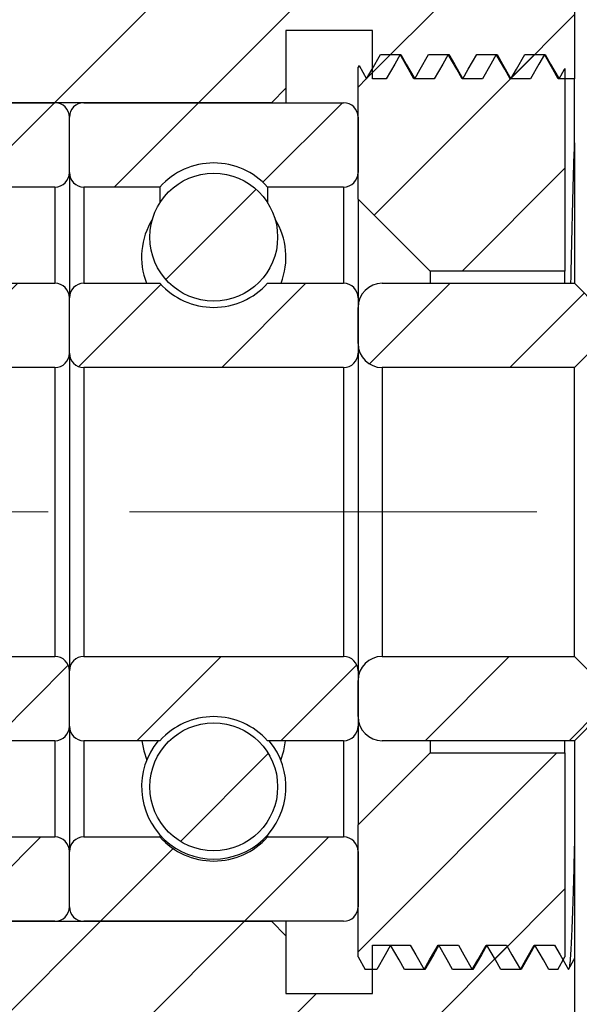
# Model space of a CAD drawing. Header units: millimetres. Extents: x 15 to 240, y 23 to 130.
# Tile 4 of 13: x 40 to 52, y 49 to 70. Entities that reach past the tile are written whole.
import ezdxf

# ---------------------------------------------------------------- set-up
doc = ezdxf.new("R2010")
doc.units = ezdxf.units.MM
doc.header["$LTSCALE"] = 0.666667
doc.linetypes.add('CENTERX2', pattern=[20.32, 12.7, -2.54, 2.54, -2.54])
doc.layers.add('FORMAT', color=7, linetype='Continuous')
doc.styles.add('SLDTEXTSTYLE0', font='GOTHIC.TTF', dxfattribs={"width": 0.913})
doc.dimstyles.new('SLDDIMSTYLE2', dxfattribs={"dimtxt": 2.333333, "dimasz": 1.666667, "dimexe": 0, "dimexo": 0.0625, "dimgap": 0.583333, "dimtad": 1, "dimrnd": 1e-09, "dimzin": 12, "dimdsep": 46, "dimtxsty": 'SLDTEXTSTYLE0', "dimsah": 1, "dimcen": 0.09, "dimadec": 0, "dimazin": 3, "dimtfac": 1, "dimtofl": 0, "dimtmove": 0, "dimatfit": 3, "dimfxl": 1, "dimfrac": 2, "dimtolj": 1, "dimtzin": 12, "dimarcsym": 0})
doc.dimstyles.new('SLDDIMSTYLE4', dxfattribs={"dimtxt": 2.333333, "dimasz": 1.666667, "dimexe": 0, "dimexo": 0.0625, "dimgap": 0.583333, "dimtad": 1, "dimdec": 1, "dimrnd": 1e-09, "dimzin": 12, "dimdsep": 46, "dimtxsty": 'SLDTEXTSTYLE0', "dimsah": 1, "dimcen": 0.09, "dimadec": 0, "dimazin": 3, "dimtfac": 1, "dimtdec": 1, "dimtmove": 0, "dimatfit": 0, "dimfxl": 1, "dimfrac": 2, "dimtolj": 1, "dimtzin": 12, "dimarcsym": 0})
doc.dimstyles.new('SLDDIMSTYLE5', dxfattribs={"dimtxt": 2.333333, "dimasz": 1.666667, "dimexe": 0, "dimexo": 0.0625, "dimgap": 0.583333, "dimtad": 1, "dimdec": 1, "dimrnd": 1e-09, "dimzin": 12, "dimdsep": 46, "dimtxsty": 'SLDTEXTSTYLE0', "dimsah": 1, "dimcen": 0.09, "dimadec": 0, "dimazin": 3, "dimtfac": 1, "dimtdec": 1, "dimtofl": 0, "dimtmove": 0, "dimatfit": 3, "dimfxl": 1, "dimfrac": 2, "dimtolj": 1, "dimtzin": 12, "dimarcsym": 0})

# ---------------------------------------------------------------- blocks, each defined once
blk = doc.blocks.new('_D_11')
at = {"layer": 'FORMAT', "color": 7}
for p, q in [((57.177, 52.188), (57.177, 34.994)), ((35.177, 50.138), (35.177, 34.994)), ((35.177, 35.661), (57.177, 35.661))]:
    blk.add_line(p, q, dxfattribs=at)
for points in [[(35.177, 35.661), (36.843, 35.494), (36.843, 35.827)], [(57.177, 35.661), (55.51, 35.827), (55.51, 35.494)]]:
    blk.add_solid(points, dxfattribs=at)
at = {"layer": 'FORMAT', "color": 7, "insert": (43.554, 38.641), "char_height": 2.3333, "attachment_point": 1, "style": 'SLDTEXTSTYLE0'}
blk.add_mtext('22', dxfattribs=at)
blk = doc.blocks.new('_D_16')
at = {"layer": 'FORMAT', "color": 7}
for p, q in [((51.677, 77.671), (51.677, 86.731)), ((57.177, 66.421), (57.177, 86.731)), ((51.677, 86.064), (48.01, 86.064)), ((51.677, 86.064), (57.177, 86.064)), ((57.177, 86.064), (60.843, 86.064))]:
    blk.add_line(p, q, dxfattribs=at)
for centre, start, end in [((56.441, 87.916), 153.4349, 206.5651), ((53.343, 87.916), 333.4349, 26.5651)]:
    blk.add_arc(centre, 4.141, start, end, dxfattribs=at)
for points in [[(51.677, 86.064), (50.01, 86.231), (50.01, 85.898)], [(57.177, 86.064), (58.843, 85.898), (58.843, 86.231)]]:
    blk.add_solid(points, dxfattribs=at)
at = {"layer": 'FORMAT', "color": 7, "insert": (52.737, 89.045), "char_height": 2.3333, "attachment_point": 1, "style": 'SLDTEXTSTYLE0'}
blk.add_mtext('5.5', dxfattribs=at)
blk = doc.blocks.new('_D_19')
at = {"layer": 'FORMAT', "color": 7}
for p, q in [((52.043, 77.305), (70.535, 77.305)), ((69.868, 41.305), (69.868, 77.305)), ((52.043, 41.305), (70.535, 41.305))]:
    blk.add_line(p, q, dxfattribs=at)
for points in [[(69.868, 77.305), (69.701, 75.638), (70.035, 75.638)], [(69.868, 41.305), (70.035, 42.971), (69.701, 42.971)]]:
    blk.add_solid(points, dxfattribs=at)
at = {"layer": 'FORMAT', "color": 7, "char_height": 2.3333, "attachment_point": 1, "rotation": 90, "style": 'SLDTEXTSTYLE0'}
for s, insert in [('36', (66.852, 58.494)), ('%%c', (66.888, 54.975))]:
    blk.add_mtext(s, dxfattribs=dict(at, insert=insert))

msp = doc.modelspace()

# ---------------------------------------------------------------- hatches: boundary and pattern name
at = {"linetype": 'Continuous', "lineweight": 18}
h = msp.add_hatch(dxfattribs=at)
h.set_pattern_fill('ANSI31', scale=0.66667, style=0)
edge = h.paths.add_edge_path(flags=0)
edge.add_line((47.47671, 68.30476), (47.76152, 68.30476))
edge.add_spline(control_points=[(47.76152, 68.30476), (47.8201, 68.40621), (47.87869, 68.50766), (47.93727, 68.60911), (47.97493, 68.67433), (48.01259, 68.73954), (48.05024, 68.80476)], knot_values=[0, 0, 0, 0, 0.00035145, 0.00035145, 0.00035145, 0.00057737, 0.00057737, 0.00057737, 0.00057737], weights=[1, 1, 1, 1, 1, 1, 1], degree=3, periodic=0)
edge.add_spline(control_points=[(48.05024, 68.80476), (48.10882, 68.70331), (48.16741, 68.60186), (48.22599, 68.50041), (48.26365, 68.43519), (48.30131, 68.36998), (48.33897, 68.30476)], knot_values=[0, 0, 0, 0, 0.00035145, 0.00035145, 0.00035145, 0.00057737, 0.00057737, 0.00057737, 0.00057737], weights=[1, 1, 1, 1, 1, 1, 1], degree=3, periodic=0)
edge.add_line((48.33897, 68.30476), (48.76152, 68.30476))
edge.add_spline(control_points=[(48.76152, 68.30476), (48.8201, 68.40621), (48.87869, 68.50766), (48.93727, 68.60911), (48.97493, 68.67433), (49.01259, 68.73954), (49.05024, 68.80476)], knot_values=[0, 0, 0, 0, 0.00035145, 0.00035145, 0.00035145, 0.00057737, 0.00057737, 0.00057737, 0.00057737], weights=[1, 1, 1, 1, 1, 1, 1], degree=3, periodic=0)
edge.add_spline(control_points=[(49.05024, 68.80476), (49.10882, 68.70331), (49.16741, 68.60186), (49.22599, 68.50041), (49.26365, 68.43519), (49.30131, 68.36998), (49.33897, 68.30476)], knot_values=[0, 0, 0, 0, 0.00035145, 0.00035145, 0.00035145, 0.00057737, 0.00057737, 0.00057737, 0.00057737], weights=[1, 1, 1, 1, 1, 1, 1], degree=3, periodic=0)
edge.add_line((49.33897, 68.30476), (49.76152, 68.30476))
edge.add_spline(control_points=[(49.76152, 68.30476), (49.8201, 68.40621), (49.87869, 68.50766), (49.93727, 68.60911), (49.97493, 68.67433), (50.01259, 68.73954), (50.05024, 68.80476)], knot_values=[0, 0, 0, 0, 0.00035145, 0.00035145, 0.00035145, 0.00057737, 0.00057737, 0.00057737, 0.00057737], weights=[1, 1, 1, 1, 1, 1, 1], degree=3, periodic=0)
edge.add_spline(control_points=[(50.05024, 68.80476), (50.10882, 68.70331), (50.16741, 68.60186), (50.22599, 68.50041), (50.26365, 68.43519), (50.30131, 68.36998), (50.33897, 68.30476)], knot_values=[0, 0, 0, 0, 0.00035145, 0.00035145, 0.00035145, 0.00057737, 0.00057737, 0.00057737, 0.00057737], weights=[1, 1, 1, 1, 1, 1, 1], degree=3, periodic=0)
edge.add_line((50.33897, 68.30476), (50.76152, 68.30476))
edge.add_spline(control_points=[(50.76152, 68.30476), (50.8201, 68.40621), (50.87869, 68.50766), (50.93727, 68.60911), (50.97493, 68.67433), (51.01259, 68.73954), (51.05024, 68.80476)], knot_values=[0, 0, 0, 0, 0.00035145, 0.00035145, 0.00035145, 0.00057737, 0.00057737, 0.00057737, 0.00057737], weights=[1, 1, 1, 1, 1, 1, 1], degree=3, periodic=0)
edge.add_spline(control_points=[(51.05024, 68.80476), (51.10882, 68.70331), (51.16741, 68.60186), (51.22599, 68.50041), (51.26365, 68.43519), (51.30131, 68.36998), (51.33897, 68.30476)], knot_values=[0, 0, 0, 0, 0.00035145, 0.00035145, 0.00035145, 0.00057737, 0.00057737, 0.00057737, 0.00057737], weights=[1, 1, 1, 1, 1, 1, 1], degree=3, periodic=0)
edge.add_line((51.33897, 68.30476), (51.67671, 68.30476))
edge.add_line((51.67671, 68.30476), (51.67671, 69.75476))
edge.add_line((51.67671, 69.75476), (51.37671, 70.05476))
edge.add_line((51.37671, 70.05476), (47.67671, 70.05476))
edge.add_line((47.67671, 70.05476), (47.67671, 71.30476))
edge.add_line((47.67671, 71.30476), (47.37671, 71.60476))
edge.add_line((47.37671, 71.60476), (44.97671, 71.60476))
edge.add_line((44.97671, 71.60476), (44.67671, 71.30476))
edge.add_line((44.67671, 71.30476), (44.67671, 70.30476))
edge.add_line((44.67671, 70.30476), (31.97671, 70.30476))
edge.add_line((31.97671, 70.30476), (31.67671, 70.00476))
edge.add_line((31.67671, 70.00476), (31.67671, 66.85476))
edge.add_line((31.67671, 66.85476), (32.17671, 66.35476))
edge.add_line((32.17671, 66.35476), (35.17671, 66.35476))
edge.add_line((35.17671, 66.35476), (35.17671, 67.80476))
edge.add_line((35.17671, 67.80476), (45.37671, 67.80476))
edge.add_line((45.37671, 67.80476), (45.67671, 68.10476))
edge.add_line((45.67671, 68.10476), (45.67671, 69.30476))
edge.add_line((45.67671, 69.30476), (47.47671, 69.30476))
edge.add_line((47.47671, 69.30476), (47.47671, 68.30476))
h = msp.add_hatch(dxfattribs=at)
h.set_pattern_fill('ANSI31', scale=0.66667, style=0)
edge = h.paths.add_edge_path(flags=0)
edge.add_line((51.06536, 68.80476), (50.64279, 68.80476))
edge.add_spline(control_points=[(50.64279, 68.80476), (50.58421, 68.70331), (50.52562, 68.60186), (50.46704, 68.50041), (50.42937, 68.43519), (50.39171, 68.36997), (50.35405, 68.30476)], knot_values=[0, 0, 0, 0, 0.00035146, 0.00035146, 0.00035146, 0.00057738, 0.00057738, 0.00057738, 0.00057738], weights=[1, 1, 1, 1, 1, 1, 1], degree=3, periodic=0)
edge.add_spline(control_points=[(50.35405, 68.30476), (50.29548, 68.40621), (50.2369, 68.50766), (50.17833, 68.6091), (50.14067, 68.67432), (50.10301, 68.73954), (50.06536, 68.80476)], knot_values=[0, 0, 0, 0, 0.00035143, 0.00035143, 0.00035143, 0.00057736, 0.00057736, 0.00057736, 0.00057736], weights=[1, 1, 1, 1, 1, 1, 1], degree=3, periodic=0)
edge.add_line((50.06536, 68.80476), (49.64279, 68.80476))
edge.add_spline(control_points=[(49.64279, 68.80476), (49.58421, 68.70331), (49.52562, 68.60186), (49.46704, 68.50041), (49.42937, 68.43519), (49.39171, 68.36997), (49.35405, 68.30476)], knot_values=[0, 0, 0, 0, 0.00035146, 0.00035146, 0.00035146, 0.00057738, 0.00057738, 0.00057738, 0.00057738], weights=[1, 1, 1, 1, 1, 1, 1], degree=3, periodic=0)
edge.add_spline(control_points=[(49.35405, 68.30476), (49.29548, 68.40621), (49.2369, 68.50766), (49.17833, 68.6091), (49.14067, 68.67432), (49.10301, 68.73954), (49.06536, 68.80476)], knot_values=[0, 0, 0, 0, 0.00035143, 0.00035143, 0.00035143, 0.00057736, 0.00057736, 0.00057736, 0.00057736], weights=[1, 1, 1, 1, 1, 1, 1], degree=3, periodic=0)
edge.add_line((49.06536, 68.80476), (48.64279, 68.80476))
edge.add_spline(control_points=[(48.64279, 68.80476), (48.58421, 68.70331), (48.52562, 68.60186), (48.46704, 68.50041), (48.42937, 68.43519), (48.39171, 68.36997), (48.35405, 68.30476)], knot_values=[0, 0, 0, 0, 0.00035146, 0.00035146, 0.00035146, 0.00057738, 0.00057738, 0.00057738, 0.00057738], weights=[1, 1, 1, 1, 1, 1, 1], degree=3, periodic=0)
edge.add_spline(control_points=[(48.35405, 68.30476), (48.29548, 68.40621), (48.2369, 68.50766), (48.17833, 68.6091), (48.14067, 68.67432), (48.10301, 68.73954), (48.06536, 68.80476)], knot_values=[0, 0, 0, 0, 0.00035143, 0.00035143, 0.00035143, 0.00057736, 0.00057736, 0.00057736, 0.00057736], weights=[1, 1, 1, 1, 1, 1, 1], degree=3, periodic=0)
edge.add_line((48.06536, 68.80476), (47.64279, 68.80476))
edge.add_spline(control_points=[(47.64279, 68.80476), (47.58421, 68.70331), (47.52562, 68.60186), (47.46704, 68.50041), (47.42937, 68.43519), (47.39171, 68.36997), (47.35405, 68.30476)], knot_values=[0, 0, 0, 0, 0.00035146, 0.00035146, 0.00035146, 0.00057738, 0.00057738, 0.00057738, 0.00057738], weights=[1, 1, 1, 1, 1, 1, 1], degree=3, periodic=0)
edge.add_spline(control_points=[(47.35405, 68.30476), (47.30142, 68.39592), (47.24878, 68.48708), (47.19615, 68.57824)], knot_values=[0, 0, 0, 0, 0.00031579, 0.00031579, 0.00031579, 0.00031579], weights=[1, 1, 1, 1], degree=3, periodic=0)
edge.add_line((47.19615, 68.57824), (47.17671, 68.54457))
edge.add_line((47.17671, 68.54457), (47.17671, 65.80476))
edge.add_line((47.17671, 65.80476), (48.67671, 64.30476))
edge.add_line((48.67671, 64.30476), (51.47671, 64.30476))
edge.add_line((51.47671, 64.30476), (51.47671, 68.51717))
edge.add_spline(control_points=[(51.47671, 68.51717), (51.47349, 68.51158), (51.47026, 68.50599), (51.46704, 68.50041), (51.42937, 68.43519), (51.39171, 68.36997), (51.35405, 68.30476)], knot_values=[0.0003321, 0.0003321, 0.0003321, 0.0003321, 0.00035146, 0.00035146, 0.00035146, 0.00057738, 0.00057738, 0.00057738, 0.00057738], weights=[1, 1, 1, 1, 1, 1, 1], degree=3, periodic=0)
edge.add_spline(control_points=[(51.35405, 68.30476), (51.29548, 68.40621), (51.2369, 68.50766), (51.17833, 68.6091), (51.14067, 68.67432), (51.10301, 68.73954), (51.06536, 68.80476)], knot_values=[0, 0, 0, 0, 0.00035143, 0.00035143, 0.00035143, 0.00057736, 0.00057736, 0.00057736, 0.00057736], weights=[1, 1, 1, 1, 1, 1, 1], degree=3, periodic=0)
h = msp.add_hatch(dxfattribs=at)
h.set_pattern_fill('ANSI31', scale=0.66667, style=0)
edge = h.paths.add_edge_path(flags=0)
edge.add_arc((35.47671, 67.50476), 0.3, 90, 180)
edge.add_line((35.17671, 67.50476), (35.17671, 66.35476))
edge.add_arc((35.47671, 66.35476), 0.3, 180, 270)
edge.add_line((35.47671, 66.05476), (37.05868, 66.05476))
edge.add_arc((38.17671, 65.05476), 1.5, 41.810315, 138.189685, ccw=False)
edge.add_line((39.29475, 66.05476), (40.87671, 66.05476))
edge.add_arc((40.87671, 66.35476), 0.3, 270, 360)
edge.add_line((41.17671, 66.35476), (41.17671, 67.50476))
edge.add_arc((40.87671, 67.50476), 0.3, 0, 90)
edge.add_line((40.87671, 67.80476), (35.47671, 67.80476))
h = msp.add_hatch(dxfattribs=at)
h.set_pattern_fill('ANSI31', scale=0.66667, style=0)
edge = h.paths.add_edge_path(flags=0)
edge.add_arc((41.47671, 67.50476), 0.3, 90, 180)
edge.add_line((41.17671, 67.50476), (41.17671, 66.35476))
edge.add_arc((41.47671, 66.35476), 0.3, 180, 270)
edge.add_line((41.47671, 66.05476), (43.05868, 66.05476))
edge.add_arc((44.17671, 65.05476), 1.5, 41.810315, 138.189685, ccw=False)
edge.add_line((45.29475, 66.05476), (46.87671, 66.05476))
edge.add_arc((46.87671, 66.35476), 0.3, 270, 360)
edge.add_line((47.17671, 66.35476), (47.17671, 67.50476))
edge.add_arc((46.87671, 67.50476), 0.3, 0, 90)
edge.add_line((46.87671, 67.80476), (41.47671, 67.80476))
h = msp.add_hatch(dxfattribs=at)
h.set_pattern_fill('ANSI31', scale=0.66667, style=0)
edge = h.paths.add_edge_path(flags=0)
edge.add_arc((44.17671, 65.01238), 1.32831, 0, 360)
h = msp.add_hatch(dxfattribs=at)
h.set_pattern_fill('ANSI31', scale=0.66667, style=0)
edge = h.paths.add_edge_path(flags=0)
edge.add_arc((38.17671, 65.05476), 1.5, 221.810315, 318.189685, ccw=False)
edge.add_line((37.05868, 64.05476), (35.47671, 64.05476))
edge.add_arc((35.47671, 63.75476), 0.3, 90, 180)
edge.add_line((35.17671, 63.75476), (35.17671, 62.60476))
edge.add_arc((35.47671, 62.60476), 0.3, 180, 270)
edge.add_line((35.47671, 62.30476), (40.87671, 62.30476))
edge.add_arc((40.87671, 62.60476), 0.3, 270, 360)
edge.add_line((41.17671, 62.60476), (41.17671, 63.75476))
edge.add_arc((40.87671, 63.75476), 0.3, 0, 90)
edge.add_line((40.87671, 64.05476), (39.29475, 64.05476))
h = msp.add_hatch(dxfattribs=at)
h.set_pattern_fill('ANSI31', scale=0.66667, style=0)
edge = h.paths.add_edge_path(flags=0)
edge.add_arc((44.17671, 65.05476), 1.5, 221.810315, 318.189685, ccw=False)
edge.add_line((43.05868, 64.05476), (41.47671, 64.05476))
edge.add_arc((41.47671, 63.75476), 0.3, 90, 180)
edge.add_line((41.17671, 63.75476), (41.17671, 62.60476))
edge.add_arc((41.47671, 62.60476), 0.3, 180, 270)
edge.add_line((41.47671, 62.30476), (46.87671, 62.30476))
edge.add_arc((46.87671, 62.60476), 0.3, 270, 360)
edge.add_line((47.17671, 62.60476), (47.17671, 63.75476))
edge.add_arc((46.87671, 63.75476), 0.3, 0, 90)
edge.add_line((46.87671, 64.05476), (45.29475, 64.05476))
h = msp.add_hatch(dxfattribs=at)
h.set_pattern_fill('ANSI31', scale=0.66667, style=0)
edge = h.paths.add_edge_path(flags=0)
edge.add_line((47.67671, 62.30476), (51.67671, 62.30476))
edge.add_line((51.67671, 62.30476), (52.17671, 62.80476))
edge.add_line((52.17671, 62.80476), (52.17671, 63.55476))
edge.add_line((52.17671, 63.55476), (51.67671, 64.05476))
edge.add_line((51.67671, 64.05476), (47.67671, 64.05476))
edge.add_arc((47.67671, 63.55476), 0.5, 90, 180)
edge.add_line((47.17671, 63.55476), (47.17671, 62.80476))
edge.add_arc((47.67671, 62.80476), 0.5, 180, 270)
h = msp.add_hatch(dxfattribs=at)
h.set_pattern_fill('ANSI31', scale=0.66667, style=0)
edge = h.paths.add_edge_path(flags=0)
edge.add_arc((38.17671, 53.55476), 1.5, 41.810315, 138.189685, ccw=False)
edge.add_line((39.29475, 54.55476), (40.87671, 54.55476))
edge.add_arc((40.87671, 54.85476), 0.3, 270, 360)
edge.add_line((41.17671, 54.85476), (41.17671, 56.00476))
edge.add_arc((40.87671, 56.00476), 0.3, 0, 90)
edge.add_line((40.87671, 56.30476), (35.47671, 56.30476))
edge.add_arc((35.47671, 56.00476), 0.3, 90, 180)
edge.add_line((35.17671, 56.00476), (35.17671, 54.85476))
edge.add_arc((35.47671, 54.85476), 0.3, 180, 270)
edge.add_line((35.47671, 54.55476), (37.05868, 54.55476))
h = msp.add_hatch(dxfattribs=at)
h.set_pattern_fill('ANSI31', scale=0.66667, style=0)
edge = h.paths.add_edge_path(flags=0)
edge.add_arc((44.17671, 53.55476), 1.5, 41.810315, 138.189685, ccw=False)
edge.add_line((45.29475, 54.55476), (46.87671, 54.55476))
edge.add_arc((46.87671, 54.85476), 0.3, 270, 360)
edge.add_line((47.17671, 54.85476), (47.17671, 56.00476))
edge.add_arc((46.87671, 56.00476), 0.3, 0, 90)
edge.add_line((46.87671, 56.30476), (41.47671, 56.30476))
edge.add_arc((41.47671, 56.00476), 0.3, 90, 180)
edge.add_line((41.17671, 56.00476), (41.17671, 54.85476))
edge.add_arc((41.47671, 54.85476), 0.3, 180, 270)
edge.add_line((41.47671, 54.55476), (43.05868, 54.55476))
h = msp.add_hatch(dxfattribs=at)
h.set_pattern_fill('ANSI31', scale=0.66667, style=0)
edge = h.paths.add_edge_path(flags=0)
edge.add_line((52.17671, 55.05476), (52.17671, 55.80476))
edge.add_line((52.17671, 55.80476), (51.67671, 56.30476))
edge.add_line((51.67671, 56.30476), (47.67671, 56.30476))
edge.add_arc((47.67671, 55.80476), 0.5, 90, 180)
edge.add_line((47.17671, 55.80476), (47.17671, 55.05476))
edge.add_arc((47.67671, 55.05476), 0.5, 180, 270)
edge.add_line((47.67671, 54.55476), (51.67671, 54.55476))
edge.add_line((51.67671, 54.55476), (52.17671, 55.05476))
h = msp.add_hatch(dxfattribs=at)
h.set_pattern_fill('ANSI31', scale=0.66667, style=0)
edge = h.paths.add_edge_path(flags=0)
edge.add_arc((44.17671, 53.59714), 1.32831, 0, 360)
h = msp.add_hatch(dxfattribs=at)
h.set_pattern_fill('ANSI31', scale=0.66667, style=0)
edge = h.paths.add_edge_path(flags=0)
edge.add_spline(control_points=[(48.85405, 50.30476), (48.91264, 50.20331), (48.97123, 50.10186), (49.02981, 50.00041), (49.06747, 49.93519), (49.10513, 49.86998), (49.14279, 49.80476)], knot_values=[0, 0, 0, 0, 0.00035146, 0.00035146, 0.00035146, 0.00057738, 0.00057738, 0.00057738, 0.00057738], weights=[1, 1, 1, 1, 1, 1, 1], degree=3, periodic=0)
edge.add_line((49.14279, 49.80476), (49.56536, 49.80476))
edge.add_spline(control_points=[(49.56536, 49.80476), (49.62393, 49.90621), (49.68251, 50.00766), (49.74108, 50.10911), (49.77874, 50.17432), (49.8164, 50.23954), (49.85405, 50.30476)], knot_values=[0, 0, 0, 0, 0.00035143, 0.00035143, 0.00035143, 0.00057736, 0.00057736, 0.00057736, 0.00057736], weights=[1, 1, 1, 1, 1, 1, 1], degree=3, periodic=0)
edge.add_spline(control_points=[(49.85405, 50.30476), (49.91264, 50.20331), (49.97123, 50.10186), (50.02981, 50.00041), (50.06747, 49.93519), (50.10513, 49.86998), (50.14279, 49.80476)], knot_values=[0, 0, 0, 0, 0.00035146, 0.00035146, 0.00035146, 0.00057738, 0.00057738, 0.00057738, 0.00057738], weights=[1, 1, 1, 1, 1, 1, 1], degree=3, periodic=0)
edge.add_line((50.14279, 49.80476), (50.56536, 49.80476))
edge.add_spline(control_points=[(50.56536, 49.80476), (50.62393, 49.90621), (50.68251, 50.00766), (50.74108, 50.10911), (50.77874, 50.17432), (50.8164, 50.23954), (50.85405, 50.30476)], knot_values=[0, 0, 0, 0, 0.00035143, 0.00035143, 0.00035143, 0.00057736, 0.00057736, 0.00057736, 0.00057736], weights=[1, 1, 1, 1, 1, 1, 1], degree=3, periodic=0)
edge.add_spline(control_points=[(50.85405, 50.30476), (50.91264, 50.20331), (50.97123, 50.10186), (51.02981, 50.00041), (51.06747, 49.93519), (51.10513, 49.86998), (51.14279, 49.80476)], knot_values=[0, 0, 0, 0, 0.00035146, 0.00035146, 0.00035146, 0.00057738, 0.00057738, 0.00057738, 0.00057738], weights=[1, 1, 1, 1, 1, 1, 1], degree=3, periodic=0)
edge.add_line((51.14279, 49.80476), (51.32649, 49.80476))
edge.add_line((51.32649, 49.80476), (51.47671, 50.06495))
edge.add_line((51.47671, 50.06495), (51.47671, 54.30476))
edge.add_line((51.47671, 54.30476), (48.67671, 54.30476))
edge.add_line((48.67671, 54.30476), (47.17671, 52.80476))
edge.add_line((47.17671, 52.80476), (47.17671, 50.06495))
edge.add_line((47.17671, 50.06495), (47.32693, 49.80476))
edge.add_line((47.32693, 49.80476), (47.56536, 49.80476))
edge.add_spline(control_points=[(47.56536, 49.80476), (47.62393, 49.90621), (47.68251, 50.00766), (47.74108, 50.10911), (47.77874, 50.17432), (47.8164, 50.23954), (47.85405, 50.30476)], knot_values=[0, 0, 0, 0, 0.00035143, 0.00035143, 0.00035143, 0.00057736, 0.00057736, 0.00057736, 0.00057736], weights=[1, 1, 1, 1, 1, 1, 1], degree=3, periodic=0)
edge.add_spline(control_points=[(47.85405, 50.30476), (47.91264, 50.20331), (47.97123, 50.10186), (48.02981, 50.00041), (48.06747, 49.93519), (48.10513, 49.86998), (48.14279, 49.80476)], knot_values=[0, 0, 0, 0, 0.00035146, 0.00035146, 0.00035146, 0.00057738, 0.00057738, 0.00057738, 0.00057738], weights=[1, 1, 1, 1, 1, 1, 1], degree=3, periodic=0)
edge.add_line((48.14279, 49.80476), (48.56536, 49.80476))
edge.add_spline(control_points=[(48.56536, 49.80476), (48.62393, 49.90621), (48.68251, 50.00766), (48.74108, 50.10911), (48.77874, 50.17432), (48.8164, 50.23954), (48.85405, 50.30476)], knot_values=[0, 0, 0, 0, 0.00035143, 0.00035143, 0.00035143, 0.00057736, 0.00057736, 0.00057736, 0.00057736], weights=[1, 1, 1, 1, 1, 1, 1], degree=3, periodic=0)
h = msp.add_hatch(dxfattribs=at)
h.set_pattern_fill('ANSI31', scale=0.66667, style=0)
edge = h.paths.add_edge_path(flags=0)
edge.add_arc((35.47671, 51.10476), 0.3, 180, 270)
edge.add_line((35.47671, 50.80476), (40.87671, 50.80476))
edge.add_arc((40.87671, 51.10476), 0.3, 270, 360)
edge.add_line((41.17671, 51.10476), (41.17671, 52.25476))
edge.add_arc((40.87671, 52.25476), 0.3, 0, 90)
edge.add_line((40.87671, 52.55476), (39.29475, 52.55476))
edge.add_arc((38.17671, 53.55476), 1.5, 221.810315, 318.189685, ccw=False)
edge.add_line((37.05868, 52.55476), (35.47671, 52.55476))
edge.add_arc((35.47671, 52.25476), 0.3, 90, 180)
edge.add_line((35.17671, 52.25476), (35.17671, 51.10476))
h = msp.add_hatch(dxfattribs=at)
h.set_pattern_fill('ANSI31', scale=0.66667, style=0)
edge = h.paths.add_edge_path(flags=0)
edge.add_arc((41.47671, 51.10476), 0.3, 180, 270)
edge.add_line((41.47671, 50.80476), (46.87671, 50.80476))
edge.add_arc((46.87671, 51.10476), 0.3, 270, 360)
edge.add_line((47.17671, 51.10476), (47.17671, 52.25476))
edge.add_arc((46.87671, 52.25476), 0.3, 0, 90)
edge.add_line((46.87671, 52.55476), (45.29475, 52.55476))
edge.add_arc((44.17671, 53.55476), 1.5, 221.810315, 318.189685, ccw=False)
edge.add_line((43.05868, 52.55476), (41.47671, 52.55476))
edge.add_arc((41.47671, 52.25476), 0.3, 90, 180)
edge.add_line((41.17671, 52.25476), (41.17671, 51.10476))
h = msp.add_hatch(dxfattribs=at)
h.set_pattern_fill('ANSI31', scale=0.66667, style=0)
edge = h.paths.add_edge_path(flags=0)
edge.add_line((47.47671, 50.30476), (47.47671, 49.30476))
edge.add_line((47.47671, 49.30476), (45.67671, 49.30476))
edge.add_line((45.67671, 49.30476), (45.67671, 50.50476))
edge.add_line((45.67671, 50.50476), (45.37671, 50.80476))
edge.add_line((45.37671, 50.80476), (35.17671, 50.80476))
edge.add_line((35.17671, 50.80476), (35.17671, 52.25476))
edge.add_line((35.17671, 52.25476), (32.17671, 52.25476))
edge.add_line((32.17671, 52.25476), (31.67671, 51.75476))
edge.add_line((31.67671, 51.75476), (31.67671, 48.60476))
edge.add_line((31.67671, 48.60476), (31.97671, 48.30476))
edge.add_line((31.97671, 48.30476), (44.67671, 48.30476))
edge.add_line((44.67671, 48.30476), (44.67671, 47.30476))
edge.add_line((44.67671, 47.30476), (44.97671, 47.00476))
edge.add_line((44.97671, 47.00476), (47.37671, 47.00476))
edge.add_line((47.37671, 47.00476), (47.67671, 47.30476))
edge.add_line((47.67671, 47.30476), (47.67671, 48.55476))
edge.add_line((47.67671, 48.55476), (51.37671, 48.55476))
edge.add_line((51.37671, 48.55476), (51.67671, 48.85476))
edge.add_line((51.67671, 48.85476), (51.67671, 50.02378))
edge.add_spline(control_points=[(51.67671, 50.02378), (51.67222, 50.01599), (51.66772, 50.0082), (51.66322, 50.00041), (51.62556, 49.93519), (51.5879, 49.86998), (51.55024, 49.80476)], knot_values=[0.00032446, 0.00032446, 0.00032446, 0.00032446, 0.00035145, 0.00035145, 0.00035145, 0.00057737, 0.00057737, 0.00057737, 0.00057737], weights=[1, 1, 1, 1, 1, 1, 1], degree=3, periodic=0)
edge.add_spline(control_points=[(51.55024, 49.80476), (51.49166, 49.90621), (51.43308, 50.00766), (51.3745, 50.10911), (51.33684, 50.17433), (51.29918, 50.23954), (51.26152, 50.30476)], knot_values=[0, 0, 0, 0, 0.00035145, 0.00035145, 0.00035145, 0.00057737, 0.00057737, 0.00057737, 0.00057737], weights=[1, 1, 1, 1, 1, 1, 1], degree=3, periodic=0)
edge.add_line((51.26152, 50.30476), (50.83897, 50.30476))
edge.add_spline(control_points=[(50.83897, 50.30476), (50.78038, 50.20331), (50.7218, 50.10186), (50.66322, 50.00041), (50.62556, 49.93519), (50.5879, 49.86998), (50.55024, 49.80476)], knot_values=[0, 0, 0, 0, 0.00035145, 0.00035145, 0.00035145, 0.00057737, 0.00057737, 0.00057737, 0.00057737], weights=[1, 1, 1, 1, 1, 1, 1], degree=3, periodic=0)
edge.add_spline(control_points=[(50.55024, 49.80476), (50.49166, 49.90621), (50.43308, 50.00766), (50.3745, 50.10911), (50.33684, 50.17433), (50.29918, 50.23954), (50.26152, 50.30476)], knot_values=[0, 0, 0, 0, 0.00035145, 0.00035145, 0.00035145, 0.00057737, 0.00057737, 0.00057737, 0.00057737], weights=[1, 1, 1, 1, 1, 1, 1], degree=3, periodic=0)
edge.add_line((50.26152, 50.30476), (49.83897, 50.30476))
edge.add_spline(control_points=[(49.83897, 50.30476), (49.78038, 50.20331), (49.7218, 50.10186), (49.66322, 50.00041), (49.62556, 49.93519), (49.5879, 49.86998), (49.55024, 49.80476)], knot_values=[0, 0, 0, 0, 0.00035145, 0.00035145, 0.00035145, 0.00057737, 0.00057737, 0.00057737, 0.00057737], weights=[1, 1, 1, 1, 1, 1, 1], degree=3, periodic=0)
edge.add_spline(control_points=[(49.55024, 49.80476), (49.49166, 49.90621), (49.43308, 50.00766), (49.3745, 50.10911), (49.33684, 50.17433), (49.29918, 50.23954), (49.26152, 50.30476)], knot_values=[0, 0, 0, 0, 0.00035145, 0.00035145, 0.00035145, 0.00057737, 0.00057737, 0.00057737, 0.00057737], weights=[1, 1, 1, 1, 1, 1, 1], degree=3, periodic=0)
edge.add_line((49.26152, 50.30476), (48.83897, 50.30476))
edge.add_spline(control_points=[(48.83897, 50.30476), (48.78038, 50.20331), (48.7218, 50.10186), (48.66322, 50.00041), (48.62556, 49.93519), (48.5879, 49.86998), (48.55024, 49.80476)], knot_values=[0, 0, 0, 0, 0.00035145, 0.00035145, 0.00035145, 0.00057737, 0.00057737, 0.00057737, 0.00057737], weights=[1, 1, 1, 1, 1, 1, 1], degree=3, periodic=0)
edge.add_spline(control_points=[(48.55024, 49.80476), (48.49166, 49.90621), (48.43308, 50.00766), (48.3745, 50.10911), (48.33684, 50.17433), (48.29918, 50.23954), (48.26152, 50.30476)], knot_values=[0, 0, 0, 0, 0.00035145, 0.00035145, 0.00035145, 0.00057737, 0.00057737, 0.00057737, 0.00057737], weights=[1, 1, 1, 1, 1, 1, 1], degree=3, periodic=0)
edge.add_line((48.26152, 50.30476), (47.47671, 50.30476))

# ---------------------------------------------------------------- linework, layer by layer
at = {"color": 7, "linetype": 'Continuous', "lineweight": 25}
for p, q in [((51.67671, 69.75476), (51.67671, 68.30476)), ((47.47671, 69.30476), (45.67671, 69.30476)), ((45.67671, 69.30476), (45.67671, 68.10476)), ((47.47671, 68.30476), (47.47671, 69.30476)), ((47.64279, 68.80476), (48.06536, 68.80476)), ((48.64279, 68.80476), (49.06536, 68.80476)), ((49.64279, 68.80476), (50.06536, 68.80476)), ((50.64279, 68.80476), (51.06536, 68.80476)), ((47.19615, 68.57824), (47.17671, 68.54457)), ((47.17671, 65.80476), (47.17671, 68.54457)), ((47.19615, 68.57824), (47.35405, 68.30476)), ((51.47671, 68.51717), (51.47671, 64.30476)), ((47.76152, 68.30476), (47.47671, 68.30476)), ((48.76152, 68.30476), (48.33897, 68.30476)), ((49.76152, 68.30476), (49.33897, 68.30476)), ((50.76152, 68.30476), (50.33897, 68.30476)), ((51.67671, 68.30476), (51.33897, 68.30476)), ((51.67671, 66.97315), (51.67671, 68.30476)), ((45.37671, 67.80476), (45.67671, 68.10476)), ((45.67671, 68.10476), (45.67671, 67.80476)), ((45.37671, 67.80476), (35.17671, 67.80476)), ((35.47671, 67.80476), (40.87671, 67.80476)), ((41.47671, 67.80476), (46.87671, 67.80476)), ((41.17671, 66.35476), (41.17671, 67.50476)), ((47.17671, 67.50476), (47.17671, 66.35476)), ((41.17671, 66.35476), (41.17671, 63.75476)), ((40.87671, 66.05476), (39.29475, 66.05476)), ((43.05868, 66.05476), (41.47671, 66.05476)), ((43.05868, 66.05476), (43.05868, 65.72959)), ((45.29475, 66.05476), (45.29475, 65.72959)), ((46.87671, 66.05476), (45.29475, 66.05476)), ((47.17671, 65.80476), (48.67671, 64.30476)), ((47.17671, 65.80476), (47.17671, 63.75476)), ((48.67671, 64.30476), (48.67671, 64.05476)), ((51.47671, 64.30476), (48.67671, 64.30476)), ((51.47671, 64.05476), (51.47671, 64.30476)), ((39.29475, 64.05476), (40.87671, 64.05476)), ((41.47671, 64.05476), (43.05868, 64.05476)), ((45.29475, 64.05476), (46.87671, 64.05476)), ((47.67671, 64.05476), (51.67671, 64.05476)), ((52.17671, 63.55476), (51.67671, 64.05476)), ((41.17671, 62.60476), (41.17671, 63.75476)), ((47.17671, 63.75476), (47.17671, 62.60476)), ((47.17671, 62.80476), (47.17671, 63.55476)), ((51.67671, 62.30476), (52.17671, 62.80476)), ((41.17671, 62.60476), (41.17671, 56.00476)), ((47.17671, 62.60476), (47.17671, 56.00476)), ((40.87671, 62.30476), (35.47671, 62.30476)), ((40.87671, 62.30476), (40.87671, 56.30476)), ((41.47671, 62.30476), (41.47671, 56.30476)), ((46.87671, 62.30476), (41.47671, 62.30476)), ((46.87671, 62.30476), (46.87671, 56.30476)), ((47.67671, 62.30476), (47.67671, 56.30476)), ((51.67671, 62.30476), (47.67671, 62.30476)), ((51.67671, 56.30476), (51.67671, 62.30476)), ((35.47671, 56.30476), (40.87671, 56.30476)), ((41.47671, 56.30476), (46.87671, 56.30476)), ((47.67671, 56.30476), (51.67671, 56.30476)), ((52.17671, 55.80476), (51.67671, 56.30476)), ((41.17671, 54.85476), (41.17671, 56.00476)), ((47.17671, 56.00476), (47.17671, 54.85476)), ((47.17671, 55.05476), (47.17671, 55.80476)), ((51.67671, 54.55476), (52.17671, 55.05476)), ((41.17671, 54.85476), (41.17671, 52.25476)), ((47.17671, 54.85476), (47.17671, 52.80476)), ((40.87671, 54.55476), (39.29475, 54.55476)), ((43.05868, 54.55476), (41.47671, 54.55476)), ((46.87671, 54.55476), (45.29475, 54.55476)), ((51.67671, 54.55476), (47.67671, 54.55476)), ((48.67671, 54.55476), (48.67671, 54.30476)), ((51.47671, 54.30476), (51.47671, 54.55476)), ((48.67671, 54.30476), (47.17671, 52.80476)), ((48.67671, 54.30476), (51.47671, 54.30476)), ((51.47671, 54.30476), (51.47671, 50.06495)), ((47.17671, 50.06495), (47.17671, 52.80476)), ((43.05868, 52.59714), (43.05868, 52.55476)), ((45.29475, 52.59714), (45.29475, 52.55476)), ((39.29475, 52.55476), (40.87671, 52.55476)), ((41.47671, 52.55476), (43.05868, 52.55476)), ((45.29475, 52.55476), (46.87671, 52.55476)), ((41.17671, 51.10476), (41.17671, 52.25476)), ((47.17671, 52.25476), (47.17671, 51.10476)), ((35.17671, 50.80476), (45.37671, 50.80476)), ((40.87671, 50.80476), (35.47671, 50.80476)), ((46.87671, 50.80476), (41.47671, 50.80476)), ((45.67671, 50.50476), (45.37671, 50.80476)), ((45.67671, 50.80476), (45.67671, 50.50476)), ((45.67671, 50.50476), (45.67671, 49.30476)), ((47.47671, 50.30476), (48.26152, 50.30476)), ((47.47671, 49.30476), (47.47671, 50.30476)), ((48.83897, 50.30476), (49.26152, 50.30476)), ((49.83897, 50.30476), (50.26152, 50.30476)), ((50.83897, 50.30476), (51.26152, 50.30476)), ((47.17671, 50.06495), (47.32693, 49.80476)), ((51.32649, 49.80476), (51.47671, 50.06495)), ((51.67671, 50.02378), (51.67671, 48.85476)), ((47.56536, 49.80476), (47.32693, 49.80476)), ((48.56536, 49.80476), (48.14279, 49.80476)), ((49.56536, 49.80476), (49.14279, 49.80476)), ((50.56536, 49.80476), (50.14279, 49.80476)), ((51.32649, 49.80476), (51.14279, 49.80476)), ((45.67671, 49.30476), (47.47671, 49.30476))]:
    msp.add_line(p, q, dxfattribs=at)
at = {"color": 8, "linetype": 'Continuous', "lineweight": 25}
for p, q in [((40.87671, 66.05476), (40.87671, 64.05476)), ((41.47671, 66.05476), (41.47671, 64.05476)), ((46.87671, 66.05476), (46.87671, 64.05476)), ((40.87671, 54.55476), (40.87671, 52.55476)), ((41.47671, 54.55476), (41.47671, 52.55476)), ((46.87671, 54.55476), (46.87671, 52.55476))]:
    msp.add_line(p, q, dxfattribs=at)
at = {"color": 7, "linetype": 'Continuous', "lineweight": 25, "flags": 128}
for points in [[(47.35405, 68.30476), (47.46704, 68.50041), (47.64279, 68.80476)], [(48.05024, 68.80476), (47.93727, 68.60911), (47.76152, 68.30476)], [(48.33897, 68.30476), (48.22599, 68.50041), (48.05024, 68.80476)], [(48.06536, 68.80476), (48.17833, 68.6091), (48.35405, 68.30476)], [(48.35405, 68.30476), (48.46704, 68.50041), (48.64279, 68.80476)], [(49.05024, 68.80476), (48.93727, 68.60911), (48.76152, 68.30476)], [(49.33897, 68.30476), (49.22599, 68.50041), (49.05024, 68.80476)], [(49.06536, 68.80476), (49.17833, 68.6091), (49.35405, 68.30476)], [(49.35405, 68.30476), (49.46704, 68.50041), (49.64279, 68.80476)], [(50.05024, 68.80476), (49.93727, 68.60911), (49.76152, 68.30476)], [(50.33897, 68.30476), (50.22599, 68.50041), (50.05024, 68.80476)], [(50.06536, 68.80476), (50.17833, 68.6091), (50.35405, 68.30476)], [(50.35405, 68.30476), (50.46704, 68.50041), (50.64279, 68.80476)], [(51.05024, 68.80476), (50.93727, 68.60911), (50.76152, 68.30476)], [(51.33897, 68.30476), (51.22599, 68.50041), (51.05024, 68.80476)], [(51.06536, 68.80476), (51.17833, 68.6091), (51.35405, 68.30476)], [(51.35405, 68.30476), (51.46704, 68.50041), (51.47671, 68.51717)], [(42.68479, 54.55476), (42.72261, 54.34201), (42.78378, 54.15369)], [(45.56964, 54.15369), (45.63081, 54.34201), (45.66863, 54.55476)], [(47.85405, 50.30476), (47.74108, 50.10911), (47.56536, 49.80476)], [(48.14279, 49.80476), (48.02981, 50.00041), (47.85405, 50.30476)], [(48.26152, 50.30476), (48.3745, 50.10911), (48.55024, 49.80476)], [(48.55024, 49.80476), (48.66322, 50.00041), (48.83897, 50.30476)], [(48.85405, 50.30476), (48.74108, 50.10911), (48.56536, 49.80476)], [(49.14279, 49.80476), (49.02981, 50.00041), (48.85405, 50.30476)], [(49.26152, 50.30476), (49.3745, 50.10911), (49.55024, 49.80476)], [(49.55024, 49.80476), (49.66322, 50.00041), (49.83897, 50.30476)], [(49.85405, 50.30476), (49.74108, 50.10911), (49.56536, 49.80476)], [(50.14279, 49.80476), (50.02981, 50.00041), (49.85405, 50.30476)], [(50.26152, 50.30476), (50.3745, 50.10911), (50.55024, 49.80476)], [(50.55024, 49.80476), (50.66322, 50.00041), (50.83897, 50.30476)], [(50.85405, 50.30476), (50.74108, 50.10911), (50.56536, 49.80476)], [(51.14279, 49.80476), (51.02981, 50.00041), (50.85405, 50.30476)], [(51.26152, 50.30476), (51.3745, 50.10911), (51.55024, 49.80476)], [(51.55024, 49.80476), (51.66322, 50.00041), (51.67671, 50.02378)]]:
    msp.add_lwpolyline(points, dxfattribs=at)
at = {"color": 7, "linetype": 'Continuous', "lineweight": 25}
for centre in [(44.17671, 65.01238), (44.17671, 53.59714)]:
    msp.add_circle(centre, 1.32831, dxfattribs=at)
for centre, radius, start, end in [((40.87671, 67.50476), 0.3, 0, 90), ((41.47671, 67.50476), 0.3, 90, 180), ((46.87671, 67.50476), 0.3, 0, 90), ((44.17671, 65.05476), 1.5, 41.810315, 138.189685), ((40.87671, 66.35476), 0.3, 270, 0), ((41.47671, 66.35476), 0.3, 180, 270), ((46.87671, 66.35476), 0.3, 270, 0), ((44.17671, 64.59613), 1.5, 148.155273, 201.156181), ((44.17671, 64.59613), 1.5, 338.843819, 31.844727), ((40.87671, 63.75476), 0.3, 0, 90), ((41.47671, 63.75476), 0.3, 90, 180), ((44.17671, 65.05476), 1.5, 221.810315, 318.189685), ((46.87671, 63.75476), 0.3, 0, 90), ((47.67671, 63.55476), 0.5, 90, 180), ((47.67671, 62.80476), 0.5, 180, 270), ((40.87671, 62.60476), 0.3, 270, 0), ((41.47671, 62.60476), 0.3, 180, 270), ((46.87671, 62.60476), 0.3, 270, 0), ((40.87671, 56.00476), 0.3, 0, 90), ((41.47671, 56.00476), 0.3, 90, 180), ((46.87671, 56.00476), 0.3, 0, 90), ((47.67671, 55.80476), 0.5, 90, 180), ((44.17671, 53.55476), 1.5, 41.810315, 138.189685), ((47.67671, 55.05476), 0.5, 180, 270), ((40.87671, 54.85476), 0.3, 270, 0), ((41.47671, 54.85476), 0.3, 180, 270), ((46.87671, 54.85476), 0.3, 270, 0), ((44.17671, 53.59714), 1.5, 140.326509, 39.673491), ((40.87671, 52.25476), 0.3, 360, 90), ((41.47671, 52.25476), 0.3, 90, 180), ((44.17671, 53.55476), 1.5, 221.810315, 318.189685), ((46.87671, 52.25476), 0.3, 0, 90), ((40.87671, 51.10476), 0.3, 270, 0), ((41.47671, 51.10476), 0.3, 180, 270), ((46.87671, 51.10476), 0.3, 270, 0)]:
    msp.add_arc(centre, radius, start, end, dxfattribs=at)
for points, knots in [([(51.6001, 64.05476), (51.60017, 64.05803), (51.6063, 64.3611), (51.61905, 64.91223), (51.63821, 65.69204), (51.65762, 66.39221), (51.67036, 66.77995), (51.67671, 66.97315)], [0, 0, 0, 0, 0.00268151, 0.24836545, 0.49566512, 0.74869765, 1, 1, 1, 1]), ([(51.67671, 66.97315), (51.67671, 66.76269), (51.67671, 66.37252), (51.67671, 65.66553), (51.67671, 64.91534), (51.67671, 64.37185), (51.67671, 64.06638), (51.67671, 64.05476)], [0, 0, 0, 0, 0.27791668, 0.51523077, 0.75330177, 0.99061597, 1, 1, 1, 1]), ([(51.67671, 54.55476), (51.67671, 54.4619), (51.67671, 54.05285), (51.67671, 53.38277), (51.67671, 52.85214), (51.67671, 52.58725)], [0, 0, 0, 0, 0.12821505, 0.56481186, 1, 1, 1, 1]), ([(51.67671, 52.58725), (51.67143, 52.35306), (51.66073, 51.87924), (51.64345, 51.27227), (51.62532, 50.74956), (51.60656, 50.33113), (51.58757, 50.03081), (51.57028, 49.85272), (51.55961, 49.83022), (51.5551, 49.82072)], [0, 0, 0, 0, 0.142881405, 0.289086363, 0.437814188, 0.588173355, 0.739211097, 0.889948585, 1, 1, 1, 1]), ([(51.67671, 52.58725), (51.67671, 52.38571), (51.67671, 51.98073), (51.67671, 51.48535), (51.67671, 51.07322), (51.67671, 50.73881), (51.67671, 50.46217), (51.67671, 50.21592), (51.67671, 50.04445), (51.67671, 50.03691), (51.67671, 50.0336)], [0, 0, 0, 0, 0.127529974, 0.256273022, 0.365830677, 0.475388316, 0.588129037, 0.700869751, 0.868917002, 1, 1, 1, 1])]:
    msp.add_open_spline(points, degree=3, knots=knots, dxfattribs=at)
at = {"layer": 'FORMAT', "color": 7, "linetype": 'CENTERX2', "lineweight": 18}
msp.add_line((28.88172, 59.30476), (58.52436, 59.30476), dxfattribs=at)

# ---------------------------------------------------------------- dimensions: what is measured, and where the dimension line sits
at = {"layer": 'FORMAT', "color": 7}
dim = msp.add_linear_dim(base=(57.17671, 86.06418), p1=(51.67671, 77.00476), p2=(57.17671, 65.75476), text='(<>)', dimstyle='SLDDIMSTYLE4', dxfattribs=at)
dim.commit()
dim.dimension.update_dxf_attribs({"geometry": '_D_16', "text_midpoint": (54.89217, 86.06418), "dimtype": 160})
dim = msp.add_linear_dim(base=(69.86803, 77.30476), p1=(51.37671, 41.30476), p2=(51.37671, 77.30476), angle=90, text='%%c<>', dimstyle='SLDDIMSTYLE2', dxfattribs=at)
dim.commit()
dim.dimension.update_dxf_attribs({"geometry": '_D_19', "text_midpoint": (69.86803, 58.45813), "dimtype": 160})
dim = msp.add_linear_dim(base=(57.17671, 35.66065), p1=(35.17671, 50.80476), p2=(57.17671, 52.85476), dimstyle='SLDDIMSTYLE5', dxfattribs=at)
dim.commit()
dim.dimension.update_dxf_attribs({"geometry": '_D_11', "text_midpoint": (45.27782, 35.66065), "dimtype": 160})

doc.saveas('drawing.dxf')
